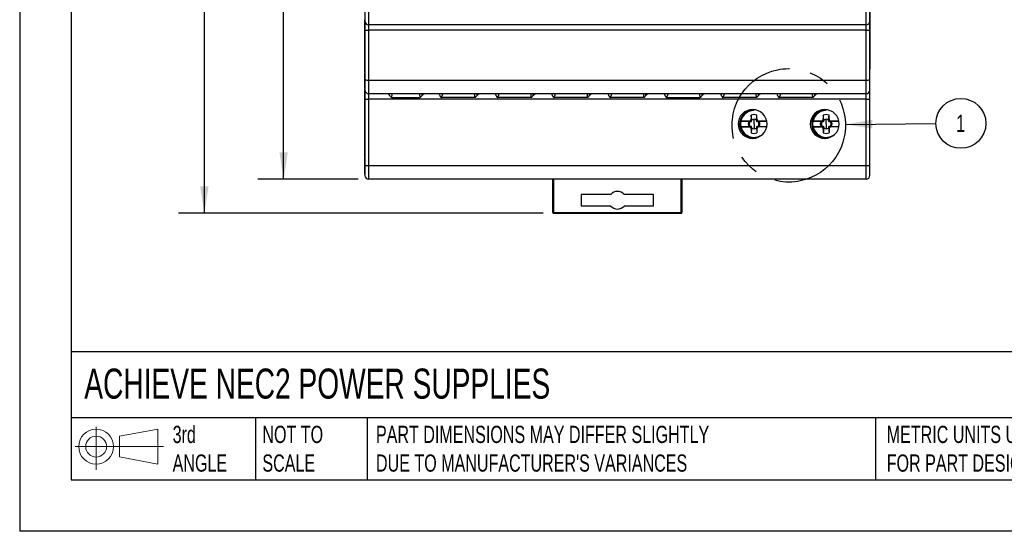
# Model space of a CAD drawing. Header units: millimetres. Extents: x 0 to 314, y 0 to 243.
# Tile 1 of 13: x 0 to 137, y 0 to 71. Entities that reach past the tile are written whole.
import ezdxf

# ---------------------------------------------------------------- set-up
doc = ezdxf.new("R2010")
doc.units = ezdxf.units.MM
doc.header["$LTSCALE"] = 1.125
doc.linetypes.add('CENTERX2', pattern=[20.32, 12.7, -2.54, 2.54, -2.54])
doc.layers.add('CENTER', color=40, linetype='CENTERX2')
doc.layers.add('DIMENSIONS', color=140, linetype='Continuous', lineweight=25)
doc.layers.add('TEXT', color=140, linetype='Continuous', lineweight=25)
doc.styles.add('SLDTEXTSTYLE0', font='TXT', dxfattribs={"width": 0.7})
doc.dimstyles.new('SLDDIMSTYLE0', dxfattribs={"dimtxt": 2.427759, "dimasz": 3.71475, "dimexe": 0, "dimexo": 0.0625, "dimgap": 0.60694, "dimtad": 0, "dimtih": 1, "dimtoh": 1, "dimdec": 1, "dimrnd": 1e-09, "dimzin": 12, "dimdsep": 46, "dimtxsty": 'SLDTEXTSTYLE0', "dimsah": 1, "dimcen": 0.09, "dimadec": 0, "dimazin": 3, "dimtfac": 1, "dimtdec": 1, "dimtofl": 0, "dimtmove": 0, "dimatfit": 3, "dimfxl": 0, "dimfrac": 2, "dimtolj": 1, "dimtzin": 12, "dimarcsym": 0})
doc.dimstyles.new('SLDDIMSTYLE2', dxfattribs={"dimtxt": 0.18, "dimasz": 3.71475, "dimexe": 0, "dimexo": 0.0625, "dimgap": 0, "dimtad": 0, "dimtih": 1, "dimtoh": 1, "dimdec": 0, "dimrnd": 1e-09, "dimzin": 0, "dimdsep": 46, "dimtxsty": 'Standard', "dimsah": 1, "dimcen": 0.09, "dimadec": 0, "dimazin": 0, "dimtfac": 3.71475, "dimtdec": 0, "dimtofl": 0, "dimtmove": 0, "dimatfit": 3, "dimfxl": 0, "dimfrac": 2, "dimtolj": 1, "dimtzin": 0, "dimarcsym": 0})

# ---------------------------------------------------------------- blocks, each defined once
blk = doc.blocks.new('Block11')
at = {"color": 7, "linetype": 'Continuous', "lineweight": 18}
for p, q in [((2.91, 5.97), (2.91, 0)), ((6.16, 4.69), (11.45, 5.66)), ((11.45, 5.66), (11.45, 0.82)), ((6.16, 1.8), (6.16, 4.69)), ((0, 3.24), (12.23, 3.24)), ((6.16, 1.8), (11.45, 0.82))]:
    blk.add_line(p, q, dxfattribs=at)
for radius in [2.42, 1.45]:
    blk.add_circle((2.91, 3.24), radius, dxfattribs=at)
blk = doc.blocks.new('Block12')
at = {"color": 7, "linetype": 'Continuous'}
blk.add_blockref('Block11', (0, 0), dxfattribs=at)
blk = doc.blocks.new('_D')
at = {"layer": 'DIMENSIONS'}
for p, q in [((46.94, 136.29), (33.02, 136.29)), ((36.6, 136.29), (36.6, 93.68)), ((32.99, 89.28), (32.17, 89.28)), ((32.17, 89.28), (32.17, 85.42)), ((40.2, 89.28), (41.02, 89.28)), ((41.02, 89.28), (41.02, 85.42)), ((32.17, 85.42), (32.99, 85.42)), ((36.6, 48.79), (36.6, 84.87)), ((41.02, 85.42), (40.2, 85.42)), ((46.94, 48.79), (33.02, 48.79))]:
    blk.add_line(p, q, dxfattribs=at)
for points in [[(36.6, 136.29), (36.02, 132.57), (37.17, 132.57)], [(36.6, 48.79), (37.17, 52.5), (36.02, 52.5)]]:
    blk.add_solid(points, dxfattribs=at)
at = {"layer": 'DIMENSIONS', "char_height": 2.381, "attachment_point": 1, "style": 'SLDTEXTSTYLE0'}
for s, insert in [('87.5', (32.99, 92.89)), ('3.44', (32.99, 88.49))]:
    blk.add_mtext(s, dxfattribs=dict(at, insert=insert))
blk = doc.blocks.new('_D_1')
at = {"layer": 'DIMENSIONS'}
for p, q in [((46.94, 136.29), (22.03, 136.29)), ((25.61, 136.29), (25.61, 93.68)), ((22, 89.28), (21.18, 89.28)), ((21.18, 89.28), (21.18, 85.42)), ((29.21, 89.28), (30.03, 89.28)), ((30.03, 89.28), (30.03, 85.42)), ((21.18, 85.42), (22, 85.42)), ((25.61, 44.07), (25.61, 84.87)), ((30.03, 85.42), (29.21, 85.42)), ((72.59, 44.07), (22.03, 44.07))]:
    blk.add_line(p, q, dxfattribs=at)
for points in [[(25.61, 136.29), (25.03, 132.57), (26.18, 132.57)], [(25.61, 44.07), (26.18, 47.78), (25.03, 47.78)]]:
    blk.add_solid(points, dxfattribs=at)
at = {"layer": 'DIMENSIONS', "char_height": 2.381, "attachment_point": 1, "style": 'SLDTEXTSTYLE0'}
for s, insert in [('92.2', (22, 92.89)), ('3.63', (22, 88.49))]:
    blk.add_mtext(s, dxfattribs=dict(at, insert=insert))
blk = doc.blocks.new('SW_NOTE_0')
at = {"layer": 'DIMENSIONS', "color": 0}
blk.add_circle((3.46, 0.03), 3.46, dxfattribs=at)
at = {"layer": 'DIMENSIONS', "color": 0, "insert": (3.42, 1.23), "char_height": 2.38, "attachment_point": 2, "style": 'SLDTEXTSTYLE0'}
blk.add_mtext('1', dxfattribs=at)

msp = doc.modelspace()

# ---------------------------------------------------------------- linework, layer by layer
at = {"color": 7, "linetype": 'Continuous'}
for p in [(0, 242.89), (314.33, 0)]:
    msp.add_line(p, (0, 0), dxfattribs=at)
for p, q in [((117.87, 121.05), (117.87, 64.04)), ((47.87, 72.19), (47.87, 70.69)), ((48.37, 72.19), (48.37, 70.19)), ((117.37, 70.19), (117.37, 72.19)), ((117.87, 70.69), (117.87, 72.19)), ((47.87, 70.09), (47.87, 70.89)), ((47.87, 70.89), (47.87, 70.89)), ((47.87, 70.69), (47.87, 70.69)), ((47.87, 70.69), (47.87, 69.46)), ((47.87, 70.09), (47.87, 63.54)), ((47.87, 63.67), (47.87, 70.09)), ((117.37, 70.19), (48.37, 70.19)), ((48.37, 70.19), (48.37, 70.19)), ((48.37, 70.19), (48.37, 69.43)), ((117.37, 69.43), (117.37, 70.19)), ((117.87, 69.46), (117.87, 70.69)), ((47.87, 69.46), (47.87, 62.56)), ((117.37, 69.43), (48.37, 69.43)), ((48.37, 69.43), (48.37, 62.53)), ((117.37, 62.53), (117.37, 69.43)), ((117.87, 62.56), (117.87, 69.46)), ((117.87, 62.02), (117.87, 64.04)), ((47.87, 62.56), (47.87, 61.14)), ((47.87, 61.87), (47.87, 61.82)), ((48.37, 62.53), (117.37, 62.53)), ((48.37, 62.53), (48.37, 60.64)), ((117.37, 60.64), (117.37, 62.53)), ((117.87, 61.14), (117.87, 62.56)), ((47.87, 60.54), (47.87, 61.34)), ((47.87, 61.34), (47.87, 61.34)), ((47.87, 61.14), (47.87, 61.14)), ((47.87, 61.14), (47.87, 59.91)), ((47.87, 60.54), (47.87, 51.69)), ((47.87, 51.82), (47.87, 60.54)), ((117.37, 60.64), (48.37, 60.64)), ((48.37, 60.64), (48.37, 60.64)), ((48.37, 60.64), (48.37, 59.88)), ((51.17, 60.64), (51.16, 60.62)), ((51.58, 60.1), (51.66, 60.64)), ((51.58, 60.1), (55.47, 60.1)), ((55.44, 60.64), (55.47, 60.1)), ((55.8, 60.4), (55.79, 60.64)), ((58.49, 60.1), (58.68, 60.64)), ((63.08, 60.1), (58.49, 60.1)), ((63.05, 60.64), (63.08, 60.1)), ((63.41, 60.4), (63.4, 60.64)), ((66.3, 60.1), (66.48, 60.64)), ((70.88, 60.1), (66.3, 60.1)), ((70.85, 60.64), (70.88, 60.1)), ((71.22, 60.4), (71.2, 60.64)), ((74.11, 60.1), (74.29, 60.64)), ((78.69, 60.1), (74.11, 60.1)), ((78.66, 60.64), (78.69, 60.1)), ((79.02, 60.4), (79.01, 60.64)), ((81.91, 60.1), (82.1, 60.64)), ((86.5, 60.1), (81.91, 60.1)), ((86.47, 60.64), (86.5, 60.1)), ((86.83, 60.4), (86.82, 60.64)), ((89.72, 60.1), (89.9, 60.64)), ((89.72, 60.1), (94.3, 60.1)), ((94.27, 60.64), (94.3, 60.1)), ((94.64, 60.4), (94.62, 60.64)), ((97.53, 60.1), (97.71, 60.64)), ((102.11, 60.1), (97.53, 60.1)), ((102.08, 60.64), (102.11, 60.1)), ((102.44, 60.4), (102.43, 60.64)), ((105.33, 60.1), (105.52, 60.64)), ((109.92, 60.1), (105.33, 60.1)), ((109.88, 60.64), (109.92, 60.1)), ((110.25, 60.4), (110.23, 60.64)), ((114.57, 60.64), (114.57, 60.64)), ((117.37, 59.88), (117.37, 60.64)), ((117.87, 59.91), (117.87, 61.14)), ((47.87, 59.91), (47.87, 50.71)), ((117.37, 59.88), (48.37, 59.88)), ((48.37, 59.88), (48.37, 50.68)), ((117.37, 50.68), (117.37, 59.88)), ((117.87, 50.71), (117.87, 59.91)), ((101.42, 57.68), (101.42, 57.14)), ((102.22, 57.14), (102.22, 57.68)), ((111.42, 57.68), (111.42, 57.14)), ((112.22, 57.14), (112.22, 57.68)), ((101.08, 56.79), (99.97, 56.79)), ((99.97, 56.09), (101.08, 56.09)), ((101.12, 56.84), (100.01, 56.84)), ((100.01, 56.04), (101.12, 56.04)), ((101.12, 56.84), (101.37, 56.77)), ((101.37, 56.1), (101.12, 56.04)), ((101.48, 56.88), (101.42, 57.14)), ((101.42, 55.74), (101.48, 56)), ((101.82, 56.44), (101.82, 57.11)), ((101.82, 56.44), (101.82, 55.77)), ((102.22, 57.14), (102.15, 56.88)), ((102.15, 56), (102.22, 55.74)), ((102.26, 56.77), (102.52, 56.84)), ((102.52, 56.04), (102.26, 56.1)), ((103.54, 56.84), (102.52, 56.84)), ((103.54, 56.04), (102.52, 56.04)), ((103.55, 56.79), (102.55, 56.79)), ((102.55, 56.09), (103.55, 56.09)), ((111.08, 56.79), (109.97, 56.79)), ((109.97, 56.09), (111.08, 56.09)), ((111.12, 56.84), (110.01, 56.84)), ((110.01, 56.04), (111.12, 56.04)), ((111.12, 56.84), (111.37, 56.77)), ((111.37, 56.1), (111.12, 56.04)), ((111.48, 56.88), (111.42, 57.14)), ((111.42, 55.74), (111.48, 56)), ((111.82, 56.44), (111.82, 57.11)), ((111.82, 56.44), (111.82, 55.77)), ((112.22, 57.14), (112.15, 56.88)), ((112.15, 56), (112.22, 55.74)), ((112.26, 56.77), (112.52, 56.84)), ((112.52, 56.04), (112.26, 56.1)), ((113.54, 56.84), (112.52, 56.84)), ((113.54, 56.04), (112.52, 56.04)), ((113.55, 56.79), (112.55, 56.79)), ((112.55, 56.09), (113.55, 56.09)), ((101.42, 55.74), (101.42, 55.2)), ((102.22, 55.74), (102.22, 55.2)), ((111.42, 55.74), (111.42, 55.2)), ((112.22, 55.74), (112.22, 55.2)), ((47.87, 50.71), (47.87, 49.29)), ((48.37, 50.68), (117.37, 50.68)), ((48.37, 50.68), (48.37, 48.79)), ((117.37, 48.79), (117.37, 50.68)), ((117.87, 49.29), (117.87, 50.71)), ((47.87, 50.32), (47.87, 50.36)), ((47.87, 50.02), (47.87, 49.29)), ((47.87, 49.49), (47.87, 50.02)), ((47.87, 49.49), (47.87, 49.65)), ((47.87, 49.49), (47.87, 49.49)), ((47.87, 49.29), (47.87, 49.29)), ((117.37, 48.79), (48.37, 48.79)), ((48.37, 48.79), (48.37, 48.79)), ((73.92, 48.79), (73.92, 44.17)), ((73.92, 44.18), (73.92, 48.79)), ((74.02, 48.79), (74.02, 44.18)), ((91.72, 44.18), (91.72, 48.79)), ((91.82, 48.79), (91.82, 44.18)), ((77.87, 46.68), (77.87, 45.08)), ((81.94, 46.68), (77.87, 46.68)), ((81.94, 46.67), (77.87, 46.67)), ((81.94, 46.67), (81.94, 46.68)), ((87.86, 46.68), (83.79, 46.68)), ((83.79, 46.68), (83.79, 46.67)), ((87.86, 46.67), (83.79, 46.67)), ((87.86, 45.08), (87.86, 46.68)), ((87.86, 46.68), (87.86, 46.67)), ((87.86, 45.08), (87.86, 46.67)), ((77.87, 45.08), (81.94, 45.08)), ((83.79, 45.08), (87.86, 45.08)), ((73.92, 44.17), (73.92, 44.18)), ((74.02, 44.18), (74.02, 44.08)), ((74.02, 44.18), (91.72, 44.18)), ((91.72, 44.08), (74.02, 44.08)), ((74.02, 44.08), (74.02, 44.07)), ((74.02, 44.07), (91.72, 44.07)), ((91.72, 44.08), (91.72, 44.18)), ((91.72, 44.07), (91.72, 44.08)), ((91.82, 44.18), (91.82, 44.17))]:
    msp.add_line(p, q)
at = {"flags": 128}
for points in [[(47.87, 63.67), (47.87, 63.32), (47.87, 62.98), (47.87, 62.67), (47.87, 62.4), (47.87, 62.18), (47.87, 62.01), (47.87, 61.91), (47.87, 61.87)], [(47.87, 51.82), (47.87, 51.47), (47.87, 51.13), (47.87, 50.82), (47.87, 50.55), (47.87, 50.33), (47.87, 50.16), (47.87, 50.06), (47.87, 50.02)], [(47.87, 50.02), (47.87, 50.03), (47.87, 50.05), (47.87, 50.07), (47.87, 50.11), (47.87, 50.16), (47.87, 50.21), (47.87, 50.26), (47.87, 50.32)]]:
    msp.add_lwpolyline(points, dxfattribs=at)
for centre, radius, start, end in [((48.37, 70.69), 0.5, 180, 270), ((48.37, 70.69), 0.5, 180, 270), ((117.37, 70.69), 0.5, 270, 0), ((117.37, 70.69), 0.5, 270, 0), ((48.24, 71.84), 2.41, 261.0448, 272.9634), ((117.49, 71.84), 2.41, 267.0366, 278.9552), ((48.24, 64.94), 2.41, 261.0448, 272.9634), ((117.49, 64.94), 2.41, 267.0366, 278.9552), ((48.37, 61.14), 0.5, 180, 270), ((48.37, 61.14), 0.5, 180, 270), ((117.37, 61.14), 0.5, 270, 0), ((117.37, 61.14), 0.5, 270, 0), ((48.24, 62.29), 2.41, 261.0448, 272.9634), ((117.49, 62.29), 2.41, 267.0366, 278.9552), ((101.82, 56.44), 2, 103.0863, 259.3433), ((101.82, 56.44), 1.88, 90, 270), ((101.82, 56.44), 1.3, 90, 107.9202), ((101.82, 56.44), 1.3, 72.0798, 90), ((111.82, 56.44), 2, 103.0863, 259.3433), ((111.82, 56.44), 1.88, 90, 270), ((111.82, 56.44), 1.3, 90, 107.9202), ((111.82, 56.44), 1.3, 72.0798, 90), ((101.82, 56.44), 1.85, 192.4869, 303.2667), ((101.82, 56.44), 0.816, 154.384, 205.6159), ((101.82, 56.44), 0.667, 149.5429, 210.4568), ((101.82, 56.44), 0.667, 90, 120.4572), ((101.82, 56.44), 0.667, 59.5428, 90), ((101.82, 56.44), 0.667, 329.5428, 30.4568), ((101.82, 56.44), 0.816, 334.3842, 25.6159), ((111.82, 56.44), 1.85, 192.4869, 303.2627), ((111.82, 56.44), 0.816, 154.384, 205.6159), ((111.82, 56.44), 0.667, 149.5429, 210.4568), ((111.82, 56.44), 0.667, 90, 120.4572), ((111.82, 56.44), 0.667, 59.5428, 90), ((111.82, 56.44), 0.667, 329.5428, 30.4568), ((111.82, 56.44), 0.816, 334.3842, 25.6159), ((101.82, 56.44), 1.3, 252.0798, 270), ((101.82, 56.44), 0.667, 239.5428, 270), ((101.82, 56.44), 0.667, 270, 300.4572), ((101.82, 56.44), 1.3, 270, 287.9202), ((111.82, 56.44), 1.3, 252.0798, 270), ((111.82, 56.44), 0.667, 239.5428, 270), ((111.82, 56.44), 0.667, 270, 300.4572), ((111.82, 56.44), 1.3, 270, 287.9202), ((48.24, 53.09), 2.41, 261.0448, 272.9634), ((117.49, 53.09), 2.41, 267.0366, 278.9552), ((48.37, 49.29), 0.5, 180, 270), ((48.37, 49.29), 0.5, 180, 270), ((117.37, 49.29), 0.5, 270, 0), ((82.87, 45.88), 1.23, 90, 139.227), ((82.87, 45.87), 1.23, 90, 139.227), ((82.87, 45.88), 1.23, 40.773, 90), ((82.87, 45.87), 1.23, 40.773, 90), ((82.87, 45.88), 1.23, 220.773, 270), ((82.87, 45.88), 1.23, 270, 319.227), ((74.02, 44.18), 0.1, 180.0002, 270.0002), ((73.99, 37.02), 7.16, 89.8, 90.6), ((74.02, 44.17), 0.1, 180.0002, 270.0002), ((91.74, 37.02), 7.16, 89.4, 90.2), ((91.72, 44.18), 0.1, 269.9998, 359.9998), ((91.72, 44.17), 0.1, 269.9998, 359.9998)]:
    msp.add_arc(centre, radius, start, end)
for points, knots in [([(47.87, 70.85), (47.87, 70.78), (47.87, 70.59), (47.87, 70.36), (47.87, 70.22)], [0, 0, 0, 0, 0.377232, 1, 1, 1, 1]), ([(47.87, 61.43), (47.87, 61.45), (47.87, 61.51), (47.87, 61.95), (47.87, 62.66), (47.87, 63.24), (47.87, 63.54)], [0, 0, 0, 0, 0.146642, 0.425227, 0.706455, 1, 1, 1, 1]), ([(47.87, 61.82), (47.87, 61.81), (47.87, 61.76), (47.87, 61.56), (47.87, 61.38), (47.87, 61.35)], [0, 0, 0, 0, 0.318154, 0.892055, 1, 1, 1, 1]), ([(47.87, 61.3), (47.87, 61.23), (47.87, 61.04), (47.87, 60.81), (47.87, 60.67)], [0, 0, 0, 0, 0.377232, 1, 1, 1, 1]), ([(51.58, 60.1), (51.58, 60.1), (51.56, 60.1), (51.53, 60.12), (51.5, 60.14), (51.44, 60.19), (51.37, 60.28), (51.29, 60.38), (51.23, 60.46), (51.19, 60.53), (51.16, 60.58), (51.16, 60.61), (51.16, 60.62)], [0, 0, 0, 0, 0.029788, 0.062363, 0.096758, 0.138136, 0.333876, 0.475862, 0.612167, 0.751778, 0.880174, 1, 1, 1, 1]), ([(55.8, 60.4), (55.74, 60.32), (55.68, 60.25), (55.6, 60.17), (55.57, 60.15), (55.52, 60.11), (55.5, 60.1), (55.47, 60.1)], [0, 0, 0, 0, 0.5, 0.5, 0.75, 0.75, 1, 1, 1, 1]), ([(56.32, 60.64), (56.29, 60.64), (56.24, 60.64), (56.16, 60.62), (56.08, 60.6), (56.01, 60.57), (55.94, 60.53), (55.86, 60.47), (55.82, 60.42), (55.8, 60.4)], [0, 0, 0, 0, 0.156957, 0.300119, 0.429539, 0.545287, 0.709589, 0.860971, 1, 1, 1, 1]), ([(58.16, 60.61), (58.16, 60.59), (58.16, 60.56), (58.2, 60.46), (58.25, 60.36), (58.29, 60.29), (58.31, 60.26), (58.33, 60.23), (58.37, 60.18), (58.42, 60.13), (58.46, 60.1), (58.48, 60.1), (58.49, 60.1)], [0, 0, 0, 0, 0.218867, 0.383023, 0.586584, 0.682791, 0.709188, 0.716955, 0.832424, 0.924324, 0.963513, 1, 1, 1, 1]), ([(63.41, 60.4), (63.35, 60.32), (63.29, 60.25), (63.21, 60.17), (63.18, 60.15), (63.13, 60.11), (63.1, 60.1), (63.08, 60.1)], [0, 0, 0, 0, 0.5, 0.5, 0.75, 0.75, 1, 1, 1, 1]), ([(63.93, 60.64), (63.9, 60.64), (63.84, 60.64), (63.76, 60.62), (63.69, 60.6), (63.62, 60.57), (63.54, 60.53), (63.47, 60.47), (63.43, 60.42), (63.41, 60.4)], [0, 0, 0, 0, 0.156957, 0.300119, 0.429539, 0.545286, 0.709588, 0.860971, 1, 1, 1, 1]), ([(65.97, 60.61), (65.97, 60.59), (65.97, 60.56), (66.01, 60.46), (66.06, 60.36), (66.1, 60.29), (66.12, 60.26), (66.14, 60.23), (66.17, 60.18), (66.22, 60.13), (66.27, 60.1), (66.29, 60.1), (66.3, 60.1)], [0, 0, 0, 0, 0.2188687, 0.383024, 0.5865846, 0.6827907, 0.7091877, 0.7169546, 0.8324243, 0.9243241, 0.9635132, 1, 1, 1, 1]), ([(71.22, 60.4), (71.15, 60.32), (71.09, 60.25), (71.01, 60.17), (70.99, 60.15), (70.94, 60.11), (70.91, 60.1), (70.88, 60.1)], [0, 0, 0, 0, 0.5, 0.5, 0.75, 0.75, 1, 1, 1, 1]), ([(71.74, 60.64), (71.71, 60.64), (71.65, 60.64), (71.57, 60.62), (71.5, 60.6), (71.42, 60.57), (71.35, 60.53), (71.28, 60.47), (71.24, 60.42), (71.22, 60.4)], [0, 0, 0, 0, 0.156957, 0.300119, 0.429539, 0.545286, 0.709588, 0.860971, 1, 1, 1, 1]), ([(73.78, 60.61), (73.78, 60.59), (73.77, 60.56), (73.82, 60.46), (73.86, 60.36), (73.91, 60.29), (73.93, 60.26), (73.95, 60.23), (73.98, 60.18), (74.03, 60.13), (74.07, 60.1), (74.1, 60.1), (74.11, 60.1)], [0, 0, 0, 0, 0.21887, 0.383025, 0.586585, 0.68279, 0.709187, 0.716955, 0.832424, 0.924324, 0.963513, 1, 1, 1, 1]), ([(79.02, 60.4), (78.96, 60.32), (78.9, 60.25), (78.82, 60.17), (78.79, 60.15), (78.74, 60.11), (78.72, 60.1), (78.69, 60.1)], [0, 0, 0, 0, 0.5, 0.5, 0.75, 0.75, 1, 1, 1, 1]), ([(79.54, 60.64), (79.51, 60.64), (79.46, 60.64), (79.37, 60.62), (79.3, 60.6), (79.23, 60.57), (79.16, 60.53), (79.08, 60.47), (79.04, 60.42), (79.02, 60.4)], [0, 0, 0, 0, 0.156957, 0.300119, 0.429539, 0.545286, 0.709588, 0.860971, 1, 1, 1, 1]), ([(81.58, 60.61), (81.58, 60.59), (81.58, 60.56), (81.62, 60.46), (81.67, 60.36), (81.71, 60.29), (81.73, 60.26), (81.75, 60.23), (81.79, 60.18), (81.84, 60.13), (81.88, 60.1), (81.9, 60.1), (81.91, 60.1)], [0, 0, 0, 0, 0.2188714, 0.3830259, 0.5865861, 0.6827898, 0.7091871, 0.7169546, 0.8324246, 0.9243239, 0.9635131, 1, 1, 1, 1]), ([(86.83, 60.4), (86.77, 60.32), (86.71, 60.25), (86.63, 60.17), (86.6, 60.15), (86.55, 60.11), (86.52, 60.1), (86.5, 60.1)], [0, 0, 0, 0, 0.5, 0.5, 0.75, 0.75, 1, 1, 1, 1]), ([(87.35, 60.64), (87.32, 60.64), (87.26, 60.64), (87.18, 60.62), (87.11, 60.6), (87.04, 60.57), (86.96, 60.53), (86.89, 60.47), (86.85, 60.42), (86.83, 60.4)], [0, 0, 0, 0, 0.156957, 0.300119, 0.429539, 0.545286, 0.709588, 0.860971, 1, 1, 1, 1]), ([(89.39, 60.61), (89.39, 60.59), (89.39, 60.56), (89.43, 60.46), (89.48, 60.36), (89.52, 60.29), (89.54, 60.26), (89.56, 60.23), (89.59, 60.18), (89.64, 60.13), (89.69, 60.1), (89.71, 60.1), (89.72, 60.1)], [0, 0, 0, 0, 0.2188062, 0.3829799, 0.5865513, 0.6828128, 0.7092014, 0.716955, 0.8324194, 0.9243339, 0.96351, 1, 1, 1, 1]), ([(94.64, 60.4), (94.57, 60.32), (94.51, 60.25), (94.43, 60.17), (94.41, 60.15), (94.36, 60.11), (94.33, 60.1), (94.3, 60.1)], [0, 0, 0, 0, 0.5, 0.5, 0.75, 0.75, 1, 1, 1, 1]), ([(95.16, 60.64), (95.13, 60.64), (95.07, 60.64), (94.99, 60.62), (94.92, 60.6), (94.84, 60.57), (94.77, 60.53), (94.7, 60.47), (94.66, 60.42), (94.64, 60.4)], [0, 0, 0, 0, 0.156957, 0.300119, 0.429539, 0.545286, 0.709588, 0.860971, 1, 1, 1, 1]), ([(97.2, 60.61), (97.2, 60.59), (97.19, 60.56), (97.24, 60.46), (97.28, 60.36), (97.33, 60.29), (97.34, 60.26), (97.37, 60.23), (97.4, 60.18), (97.45, 60.13), (97.49, 60.1), (97.52, 60.1), (97.53, 60.1)], [0, 0, 0, 0, 0.218874, 0.383028, 0.586588, 0.682789, 0.709187, 0.716955, 0.832425, 0.924324, 0.963513, 1, 1, 1, 1]), ([(102.44, 60.4), (102.38, 60.32), (102.32, 60.25), (102.24, 60.17), (102.21, 60.15), (102.16, 60.11), (102.13, 60.1), (102.11, 60.1)], [0, 0, 0, 0, 0.5, 0.5, 0.75, 0.75, 1, 1, 1, 1]), ([(102.96, 60.64), (102.93, 60.64), (102.88, 60.64), (102.79, 60.62), (102.72, 60.6), (102.65, 60.57), (102.58, 60.53), (102.5, 60.47), (102.46, 60.42), (102.44, 60.4)], [0, 0, 0, 0, 0.156957, 0.300119, 0.429539, 0.545286, 0.709588, 0.860971, 1, 1, 1, 1]), ([(105, 60.61), (105, 60.59), (105, 60.56), (105.04, 60.46), (105.09, 60.36), (105.13, 60.29), (105.15, 60.26), (105.17, 60.23), (105.21, 60.18), (105.25, 60.13), (105.3, 60.1), (105.32, 60.1), (105.33, 60.1)], [0, 0, 0, 0, 0.218876, 0.383029, 0.586588, 0.682788, 0.709186, 0.716955, 0.832425, 0.924323, 0.963513, 1, 1, 1, 1]), ([(110.25, 60.4), (110.18, 60.32), (110.13, 60.25), (110.05, 60.17), (110.02, 60.15), (109.97, 60.11), (109.94, 60.1), (109.92, 60.1)], [0, 0, 0, 0, 0.5, 0.5, 0.75, 0.75, 1, 1, 1, 1]), ([(110.77, 60.64), (110.74, 60.64), (110.69, 60.64), (110.61, 60.62), (110.54, 60.61), (110.47, 60.58), (110.4, 60.54), (110.32, 60.48), (110.27, 60.43), (110.25, 60.4)], [0, 0, 0, 0, 0.1492494, 0.2827326, 0.4004798, 0.5025358, 0.6779855, 0.8435642, 1, 1, 1, 1]), ([(101.24, 56.78), (101.21, 56.78), (101.16, 56.78), (101.11, 56.79), (101.08, 56.79)], [0, 0, 0, 0, 0.472298, 1, 1, 1, 1]), ([(101.08, 56.09), (101.11, 56.09), (101.16, 56.09), (101.21, 56.1), (101.24, 56.1)], [0, 0, 0, 0, 0.527706, 1, 1, 1, 1]), ([(101.12, 56.84), (101.13, 56.84), (101.15, 56.84), (101.19, 56.85), (101.25, 56.87), (101.33, 56.92), (101.39, 57), (101.41, 57.08), (101.41, 57.12), (101.42, 57.14)], [0, 0, 0, 0, 0.081067, 0.162841, 0.246651, 0.497689, 0.750022, 0.87513, 1, 1, 1, 1]), ([(101.42, 55.74), (101.42, 55.75), (101.41, 55.78), (101.41, 55.82), (101.39, 55.88), (101.33, 55.96), (101.25, 56.01), (101.17, 56.04), (101.14, 56.04), (101.12, 56.04)], [0, 0, 0, 0, 0.081067, 0.162841, 0.246651, 0.497689, 0.750022, 0.87513, 1, 1, 1, 1]), ([(101.37, 56.77), (101.41, 56.77), (101.43, 56.79), (101.47, 56.82), (101.48, 56.85), (101.48, 56.88)], [0, 0, 0, 0, 0.5, 0.5, 1, 1, 1, 1]), ([(101.48, 56), (101.48, 56.03), (101.47, 56.06), (101.43, 56.09), (101.41, 56.1), (101.37, 56.1)], [0, 0, 0, 0, 0.5, 0.5, 1, 1, 1, 1]), ([(102.15, 56.88), (102.15, 56.85), (102.16, 56.82), (102.2, 56.79), (102.23, 56.77), (102.26, 56.77)], [0, 0, 0, 0, 0.5, 0.5, 1, 1, 1, 1]), ([(102.26, 56.1), (102.23, 56.1), (102.2, 56.09), (102.16, 56.06), (102.15, 56.03), (102.15, 56)], [0, 0, 0, 0, 0.5, 0.5, 1, 1, 1, 1]), ([(102.22, 57.14), (102.22, 57.13), (102.22, 57.1), (102.22, 57.06), (102.25, 57), (102.3, 56.92), (102.38, 56.87), (102.46, 56.84), (102.5, 56.84), (102.52, 56.84)], [0, 0, 0, 0, 0.081067, 0.162841, 0.246651, 0.497689, 0.750022, 0.87513, 1, 1, 1, 1]), ([(102.52, 56.04), (102.5, 56.04), (102.48, 56.04), (102.44, 56.03), (102.38, 56.01), (102.3, 55.96), (102.24, 55.87), (102.22, 55.8), (102.22, 55.76), (102.22, 55.74)], [0, 0, 0, 0, 0.081067, 0.162841, 0.246651, 0.497689, 0.750022, 0.87513, 1, 1, 1, 1]), ([(102.55, 56.79), (102.52, 56.79), (102.47, 56.78), (102.42, 56.78), (102.39, 56.78)], [0, 0, 0, 0, 0.527706, 1, 1, 1, 1]), ([(111.24, 56.78), (111.21, 56.78), (111.16, 56.78), (111.11, 56.79), (111.08, 56.79)], [0, 0, 0, 0, 0.472298, 1, 1, 1, 1]), ([(111.08, 56.09), (111.11, 56.09), (111.16, 56.09), (111.21, 56.1), (111.24, 56.1)], [0, 0, 0, 0, 0.527706, 1, 1, 1, 1]), ([(111.12, 56.84), (111.13, 56.84), (111.15, 56.84), (111.19, 56.85), (111.25, 56.87), (111.33, 56.92), (111.39, 57.01), (111.41, 57.08), (111.41, 57.12), (111.42, 57.14)], [0, 0, 0, 0, 0.0814073, 0.1635329, 0.2477203, 0.5012159, 0.7542419, 0.8772715, 1, 1, 1, 1]), ([(111.42, 55.74), (111.42, 55.75), (111.41, 55.78), (111.41, 55.82), (111.39, 55.88), (111.33, 55.96), (111.25, 56.01), (111.17, 56.04), (111.14, 56.04), (111.12, 56.04)], [0, 0, 0, 0, 0.081067, 0.1628415, 0.246651, 0.4976887, 0.7500217, 0.87513, 1, 1, 1, 1]), ([(111.37, 56.77), (111.41, 56.77), (111.43, 56.79), (111.47, 56.82), (111.48, 56.85), (111.48, 56.88)], [0, 0, 0, 0, 0.5, 0.5, 1, 1, 1, 1]), ([(111.48, 56), (111.48, 56.03), (111.47, 56.06), (111.43, 56.09), (111.41, 56.1), (111.37, 56.1)], [0, 0, 0, 0, 0.5, 0.5, 1, 1, 1, 1]), ([(112.15, 56.88), (112.15, 56.85), (112.16, 56.82), (112.2, 56.79), (112.23, 56.77), (112.26, 56.77)], [0, 0, 0, 0, 0.5, 0.5, 1, 1, 1, 1]), ([(112.26, 56.1), (112.23, 56.1), (112.2, 56.09), (112.16, 56.06), (112.15, 56.03), (112.15, 56)], [0, 0, 0, 0, 0.5, 0.5, 1, 1, 1, 1]), ([(112.22, 57.14), (112.22, 57.13), (112.22, 57.1), (112.22, 57.06), (112.25, 57), (112.3, 56.92), (112.38, 56.87), (112.46, 56.84), (112.5, 56.84), (112.52, 56.84)], [0, 0, 0, 0, 0.081067, 0.162841, 0.246651, 0.497689, 0.750022, 0.87513, 1, 1, 1, 1]), ([(112.52, 56.04), (112.5, 56.04), (112.48, 56.04), (112.44, 56.03), (112.38, 56.01), (112.3, 55.96), (112.24, 55.87), (112.22, 55.8), (112.22, 55.76), (112.22, 55.74)], [0, 0, 0, 0, 0.081067, 0.162841, 0.246651, 0.497689, 0.750022, 0.87513, 1, 1, 1, 1]), ([(112.55, 56.79), (112.52, 56.79), (112.47, 56.78), (112.42, 56.78), (112.39, 56.78)], [0, 0, 0, 0, 0.527706, 1, 1, 1, 1]), ([(47.87, 49.65), (47.87, 49.66), (47.87, 49.71), (47.87, 50.11), (47.87, 50.81), (47.87, 51.39), (47.87, 51.69)], [0, 0, 0, 0, 0.014214, 0.336031, 0.660901, 1, 1, 1, 1])]:
    msp.add_open_spline(points, degree=3, knots=knots)
for points in [[(101.62, 58.44), (101.09, 58.44), (100.05, 58.01), (99.4, 56.44), (100.05, 54.87), (101.09, 54.44), (101.62, 54.44)], [(101.48, 57.01), (101.46, 57.16), (101.45, 57.37), (101.42, 57.68)], [(101.62, 54.44), (102.14, 54.44), (103.18, 54.87), (103.83, 56.44), (103.18, 58.01), (102.14, 58.44), (101.62, 58.44)], [(102.15, 57.01), (102.17, 57.16), (102.19, 57.37), (102.22, 57.68)], [(111.62, 58.44), (111.09, 58.44), (110.05, 58.01), (109.4, 56.44), (110.05, 54.87), (111.09, 54.44), (111.62, 54.44)], [(111.48, 57.01), (111.46, 57.16), (111.45, 57.37), (111.42, 57.68)], [(111.62, 54.44), (112.14, 54.44), (113.18, 54.87), (113.83, 56.44), (113.18, 58.01), (112.14, 58.44), (111.62, 58.44)], [(112.15, 57.01), (112.17, 57.16), (112.19, 57.37), (112.22, 57.68)], [(101.37, 56.77), (101.33, 56.78), (101.29, 56.78), (101.24, 56.78)], [(101.24, 56.1), (101.29, 56.1), (101.33, 56.1), (101.37, 56.1)], [(101.48, 57.01), (101.48, 56.97), (101.48, 56.92), (101.48, 56.88)], [(101.48, 56), (101.48, 55.96), (101.48, 55.91), (101.48, 55.86)], [(102.15, 56.88), (102.15, 56.92), (102.15, 56.97), (102.15, 57.01)], [(102.15, 56), (102.15, 55.96), (102.15, 55.91), (102.15, 55.86)], [(102.39, 56.78), (102.34, 56.78), (102.3, 56.78), (102.26, 56.77)], [(102.39, 56.1), (102.34, 56.1), (102.3, 56.1), (102.26, 56.1)], [(102.55, 56.09), (102.5, 56.09), (102.44, 56.1), (102.39, 56.1)], [(111.37, 56.77), (111.33, 56.78), (111.29, 56.78), (111.24, 56.78)], [(111.24, 56.1), (111.29, 56.1), (111.33, 56.1), (111.37, 56.1)], [(111.48, 57.01), (111.48, 56.97), (111.48, 56.92), (111.48, 56.88)], [(111.48, 56), (111.48, 55.96), (111.48, 55.91), (111.48, 55.86)], [(112.15, 56.88), (112.15, 56.92), (112.15, 56.97), (112.15, 57.01)], [(112.15, 56), (112.15, 55.96), (112.15, 55.91), (112.15, 55.86)], [(112.39, 56.78), (112.34, 56.78), (112.3, 56.78), (112.26, 56.77)], [(112.39, 56.1), (112.34, 56.1), (112.3, 56.1), (112.26, 56.1)], [(112.55, 56.09), (112.5, 56.09), (112.44, 56.1), (112.39, 56.1)], [(101.48, 55.86), (101.46, 55.71), (101.45, 55.51), (101.42, 55.2)], [(102.15, 55.86), (102.17, 55.71), (102.19, 55.51), (102.22, 55.2)], [(111.48, 55.86), (111.46, 55.71), (111.45, 55.51), (111.42, 55.2)], [(112.15, 55.86), (112.17, 55.71), (112.19, 55.51), (112.22, 55.2)]]:
    msp.add_open_spline(points, degree=3)
at = {"layer": 'CENTER'}
msp.add_circle((106.63, 56.25), 7.86, dxfattribs=at)
at = {"layer": 'TEXT'}
for p, q in [((7.14, 235.74), (7.14, 7.14)), ((307.18, 24.89), (7.14, 24.89)), ((307.18, 15.72), (7.14, 15.72)), ((32.68, 15.72), (32.68, 7.14)), ((48.19, 15.72), (48.19, 7.14)), ((118.67, 15.72), (118.67, 7.14)), ((7.14, 7.14), (307.18, 7.14))]:
    msp.add_line(p, q, dxfattribs=at)

# ---------------------------------------------------------------- block references
at = {"layer": 'DIMENSIONS'}
msp.add_blockref('SW_NOTE_0', (127.04, 56.5), dxfattribs=at)
at = {"layer": 'TEXT'}
msp.add_blockref('Block12', (7.69, 8.5), dxfattribs=at)

# ---------------------------------------------------------------- texts
at = {"layer": 'TEXT', "attachment_point": 1, "style": 'SLDTEXTSTYLE0'}
for s, insert, char_height in [('ACHIEVE NEC2 POWER SUPPLIES', (8.96, 22.55), 4.1672), ('3rd^JANGLE', (21.21, 14.62), 2.381), ('NOT TO^JSCALE', (33.65, 14.62), 2.3813), ("PART DIMENSIONS MAY DIFFER SLIGHTLY ^JDUE TO MANUFACTURER'S VARIANCES", (49.4, 14.62), 2.3813), ('METRIC UNITS USED ^JFOR PART DESIGN', (120.21, 14.62), 2.3813)]:
    msp.add_mtext(s, dxfattribs=dict(at, insert=insert, char_height=char_height))

# ---------------------------------------------------------------- dimensions: what is measured, and where the dimension line sits
at = {"layer": 'DIMENSIONS'}
for base, p2, picture, middle in [((25.61, 44.07), (74.02, 44.07), '_D_1', (25.61, 89.28)), ((36.6, 48.79), (48.37, 48.79), '_D', (36.6, 89.28))]:
    dim = msp.add_linear_dim(base=base, p1=(48.37, 136.29), p2=p2, angle=90, dimstyle='SLDDIMSTYLE0', dxfattribs=at)
    dim.commit()
    dim.dimension.update_dxf_attribs({"geometry": picture, "text_midpoint": middle, "dimtype": 160})

# ---------------------------------------------------------------- leaders
msp.add_leader([(114.49, 56.39), (127.04, 56.5)], dimstyle='SLDDIMSTYLE2', dxfattribs=at)

doc.saveas('drawing.dxf')
